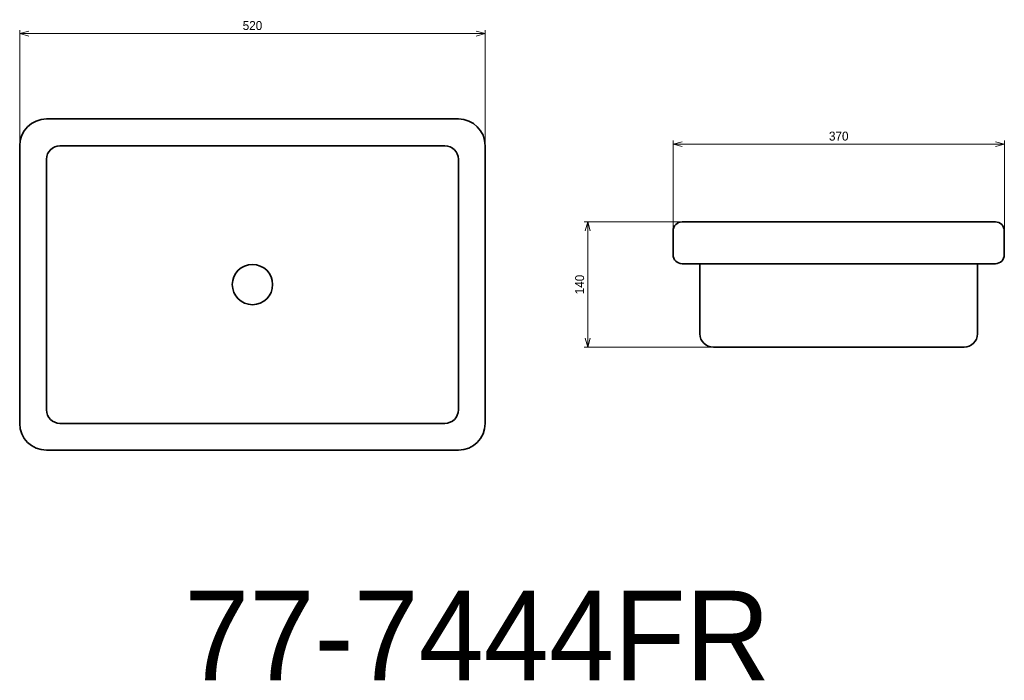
# Model space of a CAD drawing. Header units: millimetres. Extents: x 464 to 1564, y 182 to 920.
import ezdxf

# ---------------------------------------------------------------- set-up
doc = ezdxf.new("R2010")
doc.units = ezdxf.units.MM
doc.header["$LTSCALE"] = 0.3
for name, color, linetype, lineweight in [('実線', 3, 'Continuous', 35), ('寸法', 2, 'Continuous', 18), ('寸法 @ 4', 2, 'Continuous', 18), ('細線', 7, 'Continuous', 18)]:
    doc.layers.add(name, color=color, linetype=linetype, lineweight=lineweight)
doc.styles.add('MS Pゴシック', font='txt')
doc.styles.get("Standard").update_dxf_attribs({"font": 'txt.shx', "bigfont": 'bigfont.shx'})
doc.dimstyles.new('MyDim S＝1：4', dxfattribs={"dimtxt": 2.5, "dimasz": 2.5, "dimexe": 1, "dimexo": 0.5, "dimgap": 1, "dimtad": 3, "dimdsep": 46, "dimtxsty": 'MS Pゴシック', "dimblk": 'OPEN30', "dimcen": 0, "dimclrd": 256, "dimclre": 256, "dimclrt": 256, "dimazin": 2, "dimtfac": 1, "dimtmove": 0, "dimatfit": 3, "dimldrblk": 'OPEN30', "dimfxl": 1, "dimlwd": 18, "dimlwe": 18, "dimarcsym": 0})

# ---------------------------------------------------------------- blocks, each defined once
blk = doc.blocks.new('_Open30')
at = {"color": 0, "lineweight": -2}
for p, q in [((-1, 0.27), (0, 0)), ((0, 0), (-1, -0.27)), ((0, 0), (-1, 0))]:
    blk.add_line(p, q, dxfattribs=at)
blk = doc.blocks.new('*D7')
at = {"layer": 'Defpoints', "color": 0, "transparency": 16777216}
for p in [(984.5, 904.6), (464.5, 779.4), (984.5, 779.4)]:
    blk.add_point(p, dxfattribs=at)
at = {"layer": '寸法', "lineweight": 18, "transparency": 16777216}
for p, q in [((464.5, 781.4), (464.5, 908.6)), ((474.5, 904.6), (974.5, 904.6)), ((984.5, 781.4), (984.5, 908.6))]:
    blk.add_line(p, q, dxfattribs=at)
at = {"layer": '寸法', "lineweight": 18, "transparency": 16777216, "xscale": 10, "yscale": 10, "zscale": 10, "rotation": 180}
blk.add_blockref('_Open30', (464.5, 904.6), dxfattribs=at)
at = {"layer": '寸法', "lineweight": 18, "transparency": 16777216, "xscale": 10, "yscale": 10, "zscale": 10}
blk.add_blockref('_Open30', (984.5, 904.6), dxfattribs=at)
at = {"layer": '寸法', "transparency": 16777216, "insert": (724.5, 913.6), "char_height": 10, "attachment_point": 5, "style": 'MS Pゴシック'}
blk.add_mtext('520', dxfattribs=at)
blk = doc.blocks.new('*D5')
at = {"layer": 'Defpoints', "color": 0, "transparency": 16777216}
for p in [(1564.4, 781.1), (1194.4, 684.4), (1564.4, 684.4)]:
    blk.add_point(p, dxfattribs=at)
at = {"layer": '寸法', "lineweight": 18, "transparency": 16777216}
for p, q in [((1194.4, 686.4), (1194.4, 785.1)), ((1204.4, 781.1), (1554.4, 781.1)), ((1564.4, 686.4), (1564.4, 785.1))]:
    blk.add_line(p, q, dxfattribs=at)
at = {"layer": '寸法', "lineweight": 18, "transparency": 16777216, "xscale": 10, "yscale": 10, "zscale": 10, "rotation": 180}
blk.add_blockref('_Open30', (1194.4, 781.1), dxfattribs=at)
at = {"layer": '寸法', "lineweight": 18, "transparency": 16777216, "xscale": 10, "yscale": 10, "zscale": 10}
blk.add_blockref('_Open30', (1564.4, 781.1), dxfattribs=at)
at = {"layer": '寸法', "transparency": 16777216, "insert": (1379.4, 790.1), "char_height": 10, "attachment_point": 5, "style": 'MS Pゴシック'}
blk.add_mtext('370', dxfattribs=at)
blk = doc.blocks.new('*D6')
at = {"layer": 'Defpoints', "color": 0, "transparency": 16777216}
for p in [(1204.4, 694.4), (1099, 554.4), (1239.4, 554.4)]:
    blk.add_point(p, dxfattribs=at)
at = {"layer": '寸法', "lineweight": 18, "transparency": 16777216}
for p, q in [((1202.4, 694.4), (1095, 694.4)), ((1099, 684.4), (1099, 564.4)), ((1237.4, 554.4), (1095, 554.4))]:
    blk.add_line(p, q, dxfattribs=at)
at = {"layer": '寸法', "lineweight": 18, "transparency": 16777216, "xscale": 10, "yscale": 10, "zscale": 10}
for p, rotation in [((1099, 694.4), 90), ((1099, 554.4), 270)]:
    blk.add_blockref('_Open30', p, dxfattribs=dict(at, rotation=rotation))
at = {"layer": '寸法', "transparency": 16777216, "insert": (1090, 624.4), "char_height": 10, "attachment_point": 5, "rotation": 90, "style": 'MS Pゴシック'}
blk.add_mtext('140', dxfattribs=at)

msp = doc.modelspace()

# ---------------------------------------------------------------- linework, layer by layer
at = {"layer": '実線'}
for p, q in [((954.464, 809.369), (494.464, 809.369)), ((464.464, 779.369), (464.464, 469.369)), ((939.464, 779.369), (509.464, 779.369)), ((984.464, 469.369), (984.464, 779.369)), ((494.464, 764.369), (494.464, 484.369)), ((954.464, 484.369), (954.464, 764.369)), ((1554.359, 694.369), (1204.359, 694.369)), ((1194.359, 684.369), (1194.359, 657.702)), ((1564.359, 657.702), (1564.359, 684.369)), ((1554.359, 647.702), (1204.359, 647.702)), ((1224.359, 647.702), (1224.359, 569.369)), ((1534.359, 569.369), (1534.359, 647.702)), ((1519.359, 554.369), (1239.359, 554.369)), ((509.464, 469.369), (939.464, 469.369)), ((494.464, 439.369), (954.464, 439.369))]:
    msp.add_line(p, q, dxfattribs=at)
msp.add_circle((724.464, 624.369), 22.5, dxfattribs=at)
for centre, radius, start, end in [((494.464, 779.369), 30, 90, 180), ((954.464, 779.369), 30, 0, 90), ((509.464, 764.369), 15, 90, 180), ((939.464, 764.369), 15, 0, 90), ((1204.359, 684.369), 10, 90, 180), ((1554.359, 684.369), 10, 0, 90), ((1204.359, 657.702), 10, 180, 270), ((1554.359, 657.702), 10, 270, 0), ((1239.359, 569.369), 15, 180, 270), ((1519.359, 569.369), 15, 270, 0), ((509.464, 484.369), 15, 180, 270), ((939.464, 484.369), 15, 270, 0), ((494.464, 469.369), 30, 180, 270), ((954.464, 469.369), 30, 270, 0)]:
    msp.add_arc(centre, radius, start, end, dxfattribs=at)

# ---------------------------------------------------------------- texts
at = {"layer": '細線', "insert": (975.522, 232.39), "char_height": 100, "width": 1129.44951, "attachment_point": 5}
msp.add_mtext('{\\fMS PMincho|b0|i0|c128|p18;77-7444FR}', dxfattribs=at)

# ---------------------------------------------------------------- dimensions: what is measured, and where the dimension line sits
at = {"layer": '寸法 @ 4'}
for base, p1, p2, picture, middle in [((984.464, 904.63), (464.464, 779.369), (984.464, 779.369), '*D7', (724.464, 913.63)), ((1564.359, 781.108), (1194.359, 684.369), (1564.359, 684.369), '*D5', (1379.359, 790.108))]:
    dim = msp.add_linear_dim(base=base, p1=p1, p2=p2, dimstyle='MyDim S＝1：4', override={"dimscale": 4, "dimtix": 0, "dimtofl": 1, "dimtmove": 0, "dimatfit": 3}, dxfattribs=at)
    dim.commit()
    dim.dimension.update_dxf_attribs({"geometry": picture, "text_midpoint": middle})
dim = msp.add_linear_dim(base=(1099.033, 554.369), p1=(1204.359, 694.369), p2=(1239.359, 554.369), angle=90, dimstyle='MyDim S＝1：4', override={"dimscale": 4, "dimtix": 0, "dimtofl": 1, "dimtmove": 0, "dimatfit": 3}, dxfattribs=at)
dim.commit()
dim.dimension.update_dxf_attribs({"geometry": '*D6', "text_midpoint": (1090.033, 624.369)})

doc.saveas('drawing.dxf')
